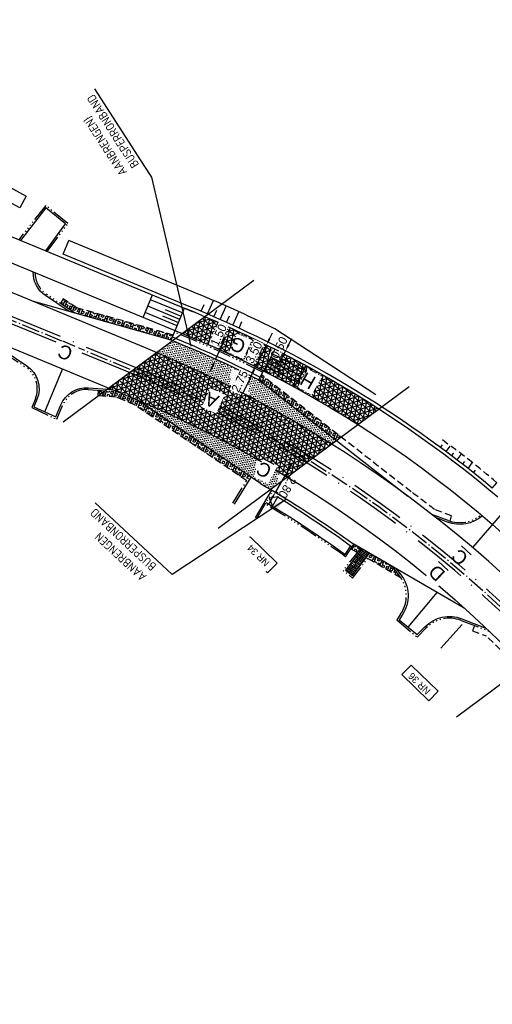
# Model space of a CAD drawing. Header units: metres. Extents: x 121793 to 127505, y 451003 to 453667.
# Tile 11 of 40: x 123119 to 123187, y 452156 to 452298. Entities that reach past the tile are written whole.
import ezdxf

# ---------------------------------------------------------------- set-up
doc = ezdxf.new("R2010")
doc.units = ezdxf.units.M
doc.header["$LTSCALE"] = 4
for name, pattern in [('DASHED2', [0.375, 0.25, -0.125]), ('ONTWERPAS', [3, 2, -0.5, 0, -0.5]), ('ontwerpbestand sloot WK$0$STREEP-PUNT', [0.89, 0.65, -0.1, 0.04, -0.1]), ('STIPPELFIJN', [0.375, 0.25, -0.125]), ('STREEP-4X-PUNT', [1.31, 0.65, -0.1, 0.04, -0.1, 0.04, -0.1, 0.04, -0.1, 0.04, -0.1])]:
    doc.linetypes.add(name, pattern=pattern)
for name, color, linetype in [('A-NW-SCHEIDING-LIJN', 2, 'DASHED2'), ('WEG-AS-ONTWERP', 2, 'ONTWERPAS'), ('WEG-AS-ONTWERP RIJBAAN HART', 3, 'ontwerpbestand sloot WK$0$STREEP-PUNT'), ('WEG-NW-ARCERING18', 1, 'Continuous'), ('WEG-NW-AS-ONTWERP INRITTEN', 2, 'ONTWERPAS'), ('WEG-NW-BAND-10_20', 7, 'STREEP-4X-PUNT'), ('WEG-NW-BANDEN', 7, 'Continuous'), ('WEG-NW-BERM', 3, 'Continuous'), ('WEG-NW-BERMVERHARDING', 1, 'Continuous'), ('WEG-NW-MARKERING_CONT', 7, 'Continuous'), ('WEG-NW-STOOTPLATEN', 7, 'DASHED2'), ('WEG-NW-STRAATBAKSTENEN', 1, 'Continuous'), ('WEG-NW-TALUD', 3, 'Continuous'), ('WEG-NW-TEGELS GELEIDETEGELS', 1, 'Continuous'), ('WEG-NW-VERHARDEBERM', 42, 'STIPPELFIJN'), ('WEG-NW-VERHARDING', 42, 'Continuous'), ('WEG-NW-VERHARDING BETON', 1, 'Continuous'), ('WEG-NW-VERHARDINGSTYPE', 2, 'Continuous'), ('WEG-XX-BEMATING25', 7, 'Continuous'), ('WEG-XX-HUISNUMMER INRIT', 7, 'Continuous'), ('WEG-XX-HULPLIJNEN', 40, 'Continuous'), ('WEG-XX-TEKST25', 7, 'Continuous')]:
    doc.layers.add(name, color=color, linetype=linetype)
doc.styles.add('DIMENSIE', font='provutr.shx')
doc.styles.add('ontwerpbestand sloot WK$0$50MM-500', font='provutr.shx', dxfattribs={"height": 2.5})
doc.styles.add('ontwerpbestand sloot WK$0$DIMENSIE', font='provutr.shx')
doc.styles.add('STANDAARD', font='isocp2.shx')
doc.dimstyles.new('ontwerpbestand sloot WK$0$WVV500', dxfattribs={"dimtxt": 1.25, "dimasz": 1, "dimexe": 0, "dimexo": 2, "dimgap": 0.5, "dimtad": 1, "dimzin": 0, "dimdsep": 46, "dimtxsty": 'ontwerpbestand sloot WK$0$DIMENSIE', "dimcen": 0, "dimdle": 1.25, "dimclrd": 256, "dimclre": 256, "dimclrt": 256, "dimaunit": 2, "dimadec": 0, "dimazin": 0, "dimtfac": 1, "dimtdec": 3, "dimtix": 1, "dimtmove": 2, "dimatfit": 3, "dimfxl": 0, "dimtolj": 1, "dimtzin": 0, "dimarcsym": 0})
doc.dimstyles.new('WVV500', dxfattribs={"dimtxt": 1.25, "dimasz": 1, "dimexe": 0, "dimexo": 2, "dimgap": 0.5, "dimtad": 1, "dimzin": 0, "dimdsep": 46, "dimtxsty": 'DIMENSIE', "dimcen": 0, "dimdle": 1.25, "dimclrd": 256, "dimclre": 256, "dimclrt": 256, "dimaunit": 2, "dimadec": 0, "dimazin": 0, "dimtfac": 1, "dimtdec": 3, "dimtix": 1, "dimtmove": 2, "dimatfit": 3, "dimfxl": 0, "dimtolj": 1, "dimtzin": 0, "dimarcsym": 0})

# ---------------------------------------------------------------- blocks, each defined once
blk = doc.blocks.new('*D33')
at = {"layer": 'WEG-XX-BEMATING25', "linetype": 'Continuous', "lineweight": -2, "transparency": 16777216}
for p, q in [((123155.74, 452250.89), (123157.1, 452250.18)), ((123157.56, 452251.07), (123158.02, 452251.96)), ((123155.51, 452250.45), (123156.87, 452249.74)), ((123156.4, 452248.85), (123155.94, 452247.97))]:
    blk.add_line(p, q, dxfattribs=at)
at = {"layer": 'WEG-XX-BEMATING25', "linetype": 'Continuous', "transparency": 16777216, "insert": (123156.18, 452250.66), "char_height": 1.25, "attachment_point": 5, "rotation": 62.4233, "style": 'ontwerpbestand sloot WK$0$DIMENSIE', "bg_fill": 3, "box_fill_scale": 1.1, "bg_fill_color": 256, "bg_fill_true_color": 13158600, "bg_fill_transparency": 0}
blk.add_mtext('\\A1;0.50', dxfattribs=at)
at = {"layer": 'Defpoints', "color": 0, "linetype": 'Continuous', "transparency": 16777216}
for p in [(123156.87, 452249.74), (123157.28, 452249.52), (123157.51, 452249.97)]:
    blk.add_point(p, dxfattribs=at)
at = {"layer": 'WEG-XX-BEMATING25', "linetype": 'Continuous', "lineweight": -2, "transparency": 16777216}
blk.add_line((123157.1, 452250.18), (123156.87, 452249.74), dxfattribs=at)
at = {"layer": 'WEG-XX-BEMATING25', "linetype": 'Continuous', "transparency": 16777216}
for points in [[(123157.41, 452251.15), (123157.71, 452250.99), (123157.1, 452250.18)], [(123156.25, 452248.93), (123156.55, 452248.78), (123156.87, 452249.74)]]:
    blk.add_solid(points, dxfattribs=at)
blk = doc.blocks.new('*D34')
at = {"layer": 'WEG-XX-BEMATING25', "linetype": 'Continuous', "lineweight": -2, "transparency": 16777216}
for p, q in [((123154.79, 452251.92), (123155.24, 452252.81)), ((123154.35, 452251.02), (123152.79, 452247.89)), ((123156.14, 452250.13), (123154.35, 452251.02)), ((123154.58, 452247), (123152.79, 452247.89)), ((123152.34, 452246.99), (123151.9, 452246.1))]:
    blk.add_line(p, q, dxfattribs=at)
at = {"layer": 'WEG-XX-BEMATING25', "linetype": 'Continuous', "transparency": 16777216}
for points in [[(123154.64, 452251.99), (123154.94, 452251.84), (123154.35, 452251.02)], [(123152.19, 452247.07), (123152.49, 452246.92), (123152.79, 452247.89)]]:
    blk.add_solid(points, dxfattribs=at)
at = {"layer": 'WEG-XX-BEMATING25', "linetype": 'Continuous', "transparency": 16777216, "insert": (123152.54, 452249.96), "char_height": 1.25, "attachment_point": 5, "rotation": 63.5502, "style": 'ontwerpbestand sloot WK$0$DIMENSIE', "bg_fill": 3, "box_fill_scale": 1.1, "bg_fill_color": 256, "bg_fill_true_color": 13158600, "bg_fill_transparency": 0}
blk.add_mtext('\\A1;3.50', dxfattribs=at)
at = {"layer": 'Defpoints', "color": 0, "linetype": 'Continuous', "transparency": 16777216}
for p in [(123154.35, 452251.02), (123152.79, 452247.89), (123152.79, 452247.89)]:
    blk.add_point(p, dxfattribs=at)
blk = doc.blocks.new('*D46')
at = {"layer": 'WEG-XX-BEMATING25', "linetype": 'Continuous', "lineweight": -2, "transparency": 16777216}
for p, q in [((123157.61, 452233.09), (123158.11, 452233.95)), ((123155.69, 452229.81), (123157.1, 452232.23)), ((123158.51, 452231.4), (123157.1, 452232.23)), ((123157.09, 452228.99), (123155.69, 452229.81)), ((123155.18, 452228.95), (123154.68, 452228.08))]:
    blk.add_line(p, q, dxfattribs=at)
at = {"layer": 'WEG-XX-BEMATING25', "linetype": 'Continuous', "transparency": 16777216}
for points in [[(123157.75, 452233), (123157.46, 452233.17), (123157.1, 452232.23)], [(123155.33, 452228.86), (123155.04, 452229.03), (123155.69, 452229.81)]]:
    blk.add_solid(points, dxfattribs=at)
at = {"layer": 'WEG-XX-BEMATING25', "linetype": 'Continuous', "transparency": 16777216, "insert": (123157.38, 452230.44), "char_height": 1.25, "attachment_point": 5, "rotation": 239.6563, "style": 'ontwerpbestand sloot WK$0$DIMENSIE', "bg_fill": 3, "box_fill_scale": 1.1, "bg_fill_color": 256, "bg_fill_true_color": 13158600, "bg_fill_transparency": 0}
blk.add_mtext('\\A1;2.80', dxfattribs=at)
at = {"layer": 'Defpoints', "color": 0, "linetype": 'Continuous', "transparency": 16777216}
for p in [(123156.78, 452232.41, -110), (123157.1, 452232.23), (123155.37, 452230, -110)]:
    blk.add_point(p, dxfattribs=at)
blk = doc.blocks.new('*D61')
at = {"layer": 'WEG-XX-BEMATING25', "linetype": 'Continuous', "lineweight": -2, "transparency": 16777216}
for p, q in [((123152.55, 452247.44), (123152.98, 452248.35)), ((123152.12, 452246.54), (123150.93, 452244.07)), ((123153.92, 452245.68), (123152.12, 452246.54)), ((123152.73, 452243.2), (123150.93, 452244.07)), ((123150.5, 452243.17), (123150.06, 452242.27))]:
    blk.add_line(p, q, dxfattribs=at)
at = {"layer": 'WEG-XX-BEMATING25', "linetype": 'Continuous', "transparency": 16777216}
for points in [[(123152.4, 452247.52), (123152.7, 452247.37), (123152.12, 452246.54)], [(123150.35, 452243.24), (123150.65, 452243.1), (123150.93, 452244.07)]]:
    blk.add_solid(points, dxfattribs=at)
at = {"layer": 'WEG-XX-BEMATING25', "linetype": 'Continuous', "transparency": 16777216, "insert": (123150.49, 452245.8), "char_height": 1.25, "attachment_point": 5, "rotation": 64.3494, "style": 'ontwerpbestand sloot WK$0$DIMENSIE', "bg_fill": 3, "box_fill_scale": 1.1, "bg_fill_color": 256, "bg_fill_true_color": 13158600, "bg_fill_transparency": 0}
blk.add_mtext('\\A1;2.75', dxfattribs=at)
at = {"layer": 'Defpoints', "color": 0, "linetype": 'Continuous', "transparency": 16777216}
for p in [(123152.12, 452246.54), (123150.93, 452244.07), (123150.93, 452244.07)]:
    blk.add_point(p, dxfattribs=at)
blk = doc.blocks.new('*D62')
at = {"layer": 'Defpoints', "color": 0, "linetype": 'Continuous', "transparency": 16777216}
blk.add_point((123147, 452248.98), dxfattribs=at)
blk.add_point((123147, 452248.98), dxfattribs=at)
at = {"layer": 'WEG-XX-BEMATING25', "linetype": 'Continuous', "lineweight": -2, "transparency": 16777216}
for p, q in [((123148.04, 452251.25), (123148.45, 452252.16)), ((123149.44, 452249.51), (123147.62, 452250.34)), ((123146.59, 452248.07), (123146.17, 452247.16)), ((123148.82, 452248.15), (123147, 452248.98))]:
    blk.add_line(p, q, dxfattribs=at)
at = {"layer": 'WEG-XX-BEMATING25', "linetype": 'Continuous', "transparency": 16777216}
blk.add_solid([(123146.44, 452248.14), (123146.74, 452248), (123147, 452248.98)], dxfattribs=at)
at = {"layer": 'WEG-XX-BEMATING25', "linetype": 'Continuous', "transparency": 16777216, "insert": (123147.44, 452252.47), "char_height": 1.25, "attachment_point": 5, "rotation": 65.5031, "style": 'ontwerpbestand sloot WK$0$DIMENSIE', "bg_fill": 3, "box_fill_scale": 1.1, "bg_fill_color": 256, "bg_fill_true_color": 13158600, "bg_fill_transparency": 0}
blk.add_mtext('\\A1;1.50', dxfattribs=at)
at = {"layer": 'Defpoints', "color": 0, "linetype": 'Continuous', "transparency": 16777216}
blk.add_point((123147.62, 452250.34), dxfattribs=at)
at = {"layer": 'WEG-XX-BEMATING25', "linetype": 'Continuous', "lineweight": -2, "transparency": 16777216}
blk.add_line((123147.62, 452250.34), (123147, 452248.98), dxfattribs=at)
at = {"layer": 'WEG-XX-BEMATING25', "linetype": 'Continuous', "transparency": 16777216}
blk.add_solid([(123147.89, 452251.32), (123148.19, 452251.18), (123147.62, 452250.34)], dxfattribs=at)

msp = doc.modelspace()

# ---------------------------------------------------------------- hatches: boundary and pattern name
at = {"layer": 'WEG-NW-ARCERING18'}
h = msp.add_hatch(dxfattribs=at)
h.set_pattern_fill('NET3', color=256, scale=0.2, angle=-102.32055, style=0)
h.set_pattern_definition([(257.6794, (123142.1625, 452239.5377), (0.620375, -0.135497), []), (317.6794, (123142.1625, 452239.5377), (0.427531, 0.469512), []), (17.6794, (123142.1625, 452239.5377), (-0.192844, 0.605009), [])])
h.paths.add_polyline_path([(123145.429, 452255.134), (123142.163, 452252.708), (123142.407, 452252.607, -0.0433197), (123167.591, 452239.538), (123170.596, 452241.77, 0.0425951)])
at = {"layer": 'WEG-NW-BERMVERHARDING'}
h = msp.add_hatch(dxfattribs=at)
h.set_pattern_fill('BOX', color=256, scale=0.05, angle=157.52029, style=0)
h.set_pattern_definition([(247.52, (123124.5826, 452251.7348), (1.1735, -0.48559), []), (247.52, (123124.2892, 452251.8562), (1.1735, -0.48559), []), (157.52, (123124.5826, 452251.7348), (-0.48559, -1.1735), [-0.3175, 0.3175]), (157.52, (123124.4612, 452251.4415), (-0.48559, -1.1735), [-0.3175, 0.3175]), (157.52, (123124.3398, 452251.1481), (-0.48559, -1.1735), [0.3175, -0.3175]), (157.52, (123124.2184, 452250.8547), (-0.48559, -1.1735), [0.3175, -0.3175]), (247.52, (123123.9958, 452251.9776), (1.1735, -0.48559), [0.3175, -0.3175]), (247.52, (123123.7024, 452252.099), (1.1735, -0.48559), [0.3175, -0.3175])])
h.paths.add_polyline_path([(123126.952, 452256.405), (123124.975, 452257.728), (123124.583, 452257.027), (123126.613, 452255.669), (123140.579, 452251.735), (123140.887, 452252.479)])
h = msp.add_hatch(dxfattribs=at)
h.set_pattern_fill('BOX', color=256, scale=0.05, angle=157.52029, style=0)
h.set_pattern_definition([(247.52, (123153.3021, 452237.2258), (1.1735, -0.48559), []), (247.52, (123153.0087, 452237.3472), (1.1735, -0.48559), []), (157.52, (123153.3021, 452237.2258), (-0.48559, -1.1735), [-0.3175, 0.3175]), (157.52, (123153.1807, 452236.9324), (-0.48559, -1.1735), [-0.3175, 0.3175]), (157.52, (123153.0593, 452236.639), (-0.48559, -1.1735), [0.3175, -0.3175]), (157.52, (123152.9379, 452236.3457), (-0.48559, -1.1735), [0.3175, -0.3175]), (247.52, (123152.7154, 452237.4686), (1.1735, -0.48559), [0.3175, -0.3175]), (247.52, (123152.422, 452237.59), (1.1735, -0.48559), [0.3175, -0.3175])])
h.paths.add_polyline_path([(123153.671, 452246.678), (123153.302, 452245.951), (123164.478, 452237.226), (123165.144, 452237.721)])
h = msp.add_hatch(dxfattribs=at)
h.set_pattern_fill('BOX', color=256, scale=0.05, angle=157.52029, style=0)
h.set_pattern_definition([(247.5203, (123130.0097, 452231.401), (1.1735, -0.48559), []), (247.5203, (123129.7164, 452231.5224), (1.1735, -0.48559), []), (157.5203, (123130.0097, 452231.401), (-0.48559, -1.1735), [-0.3175, 0.3175]), (157.5203, (123129.8883, 452231.1076), (-0.48559, -1.1735), [-0.3175, 0.3175]), (157.5203, (123129.7669, 452230.8142), (-0.48559, -1.1735), [0.3175, -0.3175]), (157.5203, (123129.6455, 452230.5208), (-0.48559, -1.1735), [0.3175, -0.3175]), (247.5203, (123129.423, 452231.6438), (1.1735, -0.48559), [0.3175, -0.3175]), (247.5203, (123129.1296, 452231.7652), (1.1735, -0.48559), [0.3175, -0.3175])])
edge = h.paths.add_edge_path()
edge.add_arc((123068.516, 452085.509), 171.3, 66.91404, 67.52029)
edge.add_line((123134.014, 452243.793), (123132.821, 452244.287))
edge.add_line((123132.821, 452244.287), (123130.066, 452244.481))
edge.add_line((123130.066, 452244.481), (123130.01, 452243.683))
edge.add_line((123130.01, 452243.683), (123132.635, 452243.498))
edge.add_line((123132.635, 452243.498), (123133.708, 452243.054))
edge.add_arc((123068.516, 452085.509), 170.5, 66.94003, 67.52029, ccw=False)
edge.add_line((123135.3, 452242.385), (123151.497, 452231.401))
edge.add_line((123151.497, 452231.401), (123151.916, 452232.083))
edge.add_line((123151.916, 452232.083), (123135.685, 452243.091))
h = msp.add_hatch(dxfattribs=at)
h.set_pattern_fill('BOX', color=256, scale=0.05, angle=157.52029, style=0)
h.set_pattern_definition([(247.52, (123166.5779, 452221.0261), (1.1735, -0.4856), []), (247.52, (123166.2845, 452221.1475), (1.1735, -0.4856), []), (157.52, (123166.5779, 452221.0261), (-0.4856, -1.1735), [-0.3175, 0.3175]), (157.52, (123166.4565, 452220.7327), (-0.4856, -1.1735), [-0.3175, 0.3175]), (157.52, (123166.3351, 452220.4393), (-0.4856, -1.1735), [0.3175, -0.3175]), (157.52, (123166.2137, 452220.146), (-0.4856, -1.1735), [0.3175, -0.3175]), (247.52, (123165.9911, 452221.2689), (1.1735, -0.4856), [0.3175, -0.3175]), (247.52, (123165.6977, 452221.3903), (1.1735, -0.4856), [0.3175, -0.3175])])
h.paths.add_polyline_path([(123167.986, 452221.659), (123167.007, 452222.227), (123166.578, 452221.551), (123167.483, 452221.026)])
h = msp.add_hatch(dxfattribs=at)
h.set_pattern_fill('BOX', color=256, scale=0.05, angle=157.52029, style=0)
h.set_pattern_definition([(247.52, (123169.0004, 452217.3644), (1.1735, -0.4856), []), (247.52, (123168.707, 452217.4858), (1.1735, -0.4856), []), (157.52, (123169.0004, 452217.3644), (-0.4856, -1.1735), [-0.3175, 0.3175]), (157.52, (123168.879, 452217.071), (-0.4856, -1.1735), [-0.3175, 0.3175]), (157.52, (123168.7576, 452216.7777), (-0.4856, -1.1735), [0.3175, -0.3175]), (157.52, (123168.6362, 452216.4843), (-0.4856, -1.1735), [0.3175, -0.3175]), (247.52, (123168.4136, 452217.6072), (1.1735, -0.4856), [0.3175, -0.3175]), (247.52, (123168.1202, 452217.7286), (1.1735, -0.4856), [0.3175, -0.3175])])
h.paths.add_polyline_path([(123169.494, 452220.785), (123169, 452220.146), (123173.798, 452217.364, 0.0261843), (123173.504, 452217.766), (123172.429, 452219.083)])
at = {"layer": 'WEG-NW-STRAATBAKSTENEN'}
h = msp.add_hatch(dxfattribs=at)
h.set_pattern_fill('EARTH', color=256, scale=0.1, angle=51.5588, style=0)
h.paths.add_polyline_path([(123169.276, 452220.911), (123168.205, 452221.533), (123165.776, 452218.473), (123166.775, 452217.68)])
at = {"layer": 'WEG-NW-VERHARDING BETON'}
h = msp.add_hatch(dxfattribs=at)
h.set_pattern_fill('DOTS', color=256, scale=0.2, angle=10.7721, style=0)
h.set_pattern_definition([(10.7721, (123135.68495, 452230.15106), (0.096611, 0.341576), [0, -0.3175])])
h.paths.add_polyline_path([(123135.685, 452243.091), (123153.509, 452231.003, -0.0024857), (123154.951, 452230.151), (123157.381, 452231.956, 0.0356362)])

# ---------------------------------------------------------------- linework, layer by layer
at = {"layer": 'Defpoints', "flags": 128}
msp.add_lwpolyline([(123155.22, 452227.709), (123155.997, 452229.091)], dxfattribs=at)
at = {"layer": 'WEG-NW-AS-ONTWERP INRITTEN'}
for points in [[(123122.324, 452241.371), (123124.883, 452247.555)], [(123174.822, 452210.226), (123179.026, 452215.258)]]:
    msp.add_lwpolyline(points, dxfattribs=at)
at = {"layer": 'WEG-NW-BAND-10_20'}
for points in [[(123122.671, 452264.556), (123125.627, 452268.611), (123122.438, 452271.224), (123118.542, 452266.264)], [(123149.503, 452228.154), (123151.91, 452232.074)]]:
    msp.add_lwpolyline(points, dxfattribs=at)
for points in [[(123126.613, 452255.669), (123122.553, 452258.385, -0.2506573), (123120.887, 452261.506, -0.257479)], [(123111.93, 452252.931), (123119.566, 452247.821, -0.3575108), (123120.946, 452243.271), (123120.416, 452241.991), (123124.04, 452240.288), (123124.864, 452242.279, -0.3228228), (123128.594, 452244.585), (123132.821, 452244.287)], [(123185.386, 452226.492, -0.2747036), (123180.607, 452225.65), (123178.268, 452226.534)]]:
    msp.add_lwpolyline(points, format="xyb", dxfattribs=at)
at = {"layer": 'WEG-NW-BAND-10_20', "flags": 128}
msp.add_lwpolyline([(123153.804, 452247.095, 0.0193104), (123142.311, 452252.376), (123141.058, 452252.894)], format="xyb", dxfattribs=at)
msp.add_lwpolyline([(123167.986, 452221.659), (123165.425, 452218.433), (123166.818, 452217.327), (123169.494, 452220.785)], dxfattribs=at)
at = {"layer": 'WEG-NW-BANDEN', "flags": 128}
msp.add_lwpolyline([(123156.191, 452229.401), (123155.997, 452229.091, -0.0050031), (123156.618, 452228.695, -0.0143788), (123166.766, 452221.847), (123167.015, 452222.222)], format="xyb", dxfattribs=at)
at = {"layer": 'WEG-NW-BANDEN'}
msp.add_arc((123079.612, 452100.781), 163.25, 63.0871, 68.00613, dxfattribs=at)
at = {"layer": 'WEG-NW-BERM'}
for p, q in [((123124.956, 452264.151), (123125.778, 452266.138)), ((123144.913, 452255.935), (123145.335, 452256.882)), ((123145.826, 452255.528), (123146.694, 452257.475)), ((123147.653, 452254.714), (123148.528, 452256.677)), ((123146.74, 452255.121), (123147.162, 452256.067)), ((123148.566, 452254.306), (123148.988, 452255.253)), ((123149.48, 452253.899), (123150.353, 452255.858)), ((123179.522, 452236.21), (123179.826, 452236.607)), ((123180.325, 452235.614), (123180.933, 452236.408)), ((123181.124, 452235.013), (123181.428, 452235.41)), ((123181.92, 452234.407), (123182.528, 452235.201)), ((123182.712, 452233.796), (123183.016, 452234.193)), ((123183.5, 452233.181), (123184.108, 452233.975)), ((123184.285, 452232.561), (123184.589, 452232.958)), ((123187.006, 452230.351), (123187.645, 452231.121))]:
    msp.add_line(p, q, dxfattribs=at)
at = {"layer": 'WEG-NW-MARKERING_CONT', "flags": 128}
for points in [[(123136.533, 452255.036), (123137.871, 452258.27)], [(123141.823, 452254.743), (123137.202, 452256.653)], [(123142.205, 452255.667), (123137.584, 452257.577)], [(123141.44, 452253.818), (123136.82, 452255.729)], [(123139.321, 452255.236), (123141.631, 452254.281)], [(123139.703, 452256.16), (123142.014, 452255.205)], [(123141.154, 452253.125), (123142.491, 452256.36)]]:
    msp.add_lwpolyline(points, dxfattribs=at)
at = {"layer": 'WEG-NW-STOOTPLATEN', "color": 6, "flags": 128}
msp.add_lwpolyline([(123187.645, 452231.121, 0.0223015), (123179.632, 452237.42, -47.9272032)], format="xyb", dxfattribs=at)
at = {"layer": 'WEG-NW-TALUD'}
msp.add_lwpolyline([(123182.653, 452210.614), (123179.562, 452207.2)], dxfattribs=at)
at = {"layer": 'WEG-NW-VERHARDEBERM'}
for points in [[(123140.887, 452252.479), (123126.952, 452256.405), (123124.975, 452257.728), (123124.583, 452257.027)], [(123167.483, 452221.026), (123166.578, 452221.551), (123167.007, 452222.227)], [(123173.798, 452217.364), (123169, 452220.146)]]:
    msp.add_lwpolyline(points, dxfattribs=at)
for points in [[(123180.893, 452225.552), (123181.126, 452226.309), (123178.664, 452227.24, 0.0058897), (123175.295, 452229.795), (123153.615, 452246.721)], [(123151.497, 452231.401), (123135.3, 452242.385, 0.0025319), (123133.708, 452243.054), (123132.635, 452243.498), (123130.01, 452243.683), (123130.066, 452244.481)], [(123184.433, 452210.465), (123184.146, 452209.718), (123186.118, 452208.96, -0.0394344), (123204.042, 452188.965), (123223.17, 452163.907), (123224.961, 452160.242), (123225.68, 452160.593)]]:
    msp.add_lwpolyline(points, format="xyb", dxfattribs=at)
at = {"layer": 'WEG-NW-VERHARDING'}
for p, q in [((123088.543, 452278.669), (123122.434, 452264.654)), ((123122.434, 452264.654), (123143.745, 452255.842))]:
    msp.add_line(p, q, dxfattribs=at)
for points in [[(123480.216, 451604.72), (123479.965, 451733.962, 0.045299), (123476.572, 451770.548, 0.1520632), (123431.074, 451856.271), (123387.611, 451899.432, -0.1084152), (123347.811, 451961.132), (123324.939, 452022.471, 0.073906), (123281.78, 452100.642), (123210.56, 452193.94, 0.1323783), (123136.843, 452250.631), (123066.55, 452279.718, -0.1071021), (122998.2, 452327.057), (122950.306, 452378.295)], [(123122.434, 452264.654), (123125.286, 452268.567), (123122.477, 452270.869), (123118.775, 452266.156, -0.3228228)], [(123125.836, 452255.888), (123122.414, 452258.177, -0.257479), (123120.639, 452261.609)], [(123113.108, 452252.444), (123119.705, 452248.029, -0.3575108), (123121.177, 452243.175), (123120.738, 452242.115), (123123.91, 452240.626), (123124.633, 452242.374, -0.3228228), (123128.611, 452244.835), (123132.044, 452244.592)], [(123185.58, 452226.329, -0.2768661), (123180.519, 452225.416), (123178.931, 452226.017)]]:
    msp.add_lwpolyline(points, format="xyb", dxfattribs=at)
at = {"layer": 'WEG-NW-VERHARDING', "flags": 128}
for points in [[(123140.57, 452251.737), (123120.515, 452257.387)], [(123140.579, 452251.734), (123141.154, 452253.125)], [(123153.509, 452231.003), (123135.685, 452243.091)], [(123149.716, 452228.023), (123152.123, 452231.943)], [(123182.941, 452212.987), (123167.007, 452222.227)]]:
    msp.add_lwpolyline(points, dxfattribs=at)
at = {"layer": 'WEG-NW-VERHARDING'}
msp.add_lwpolyline([(123168.205, 452221.533), (123165.776, 452218.473), (123166.775, 452217.68), (123169.276, 452220.911)], dxfattribs=at)
for centre, radius, start, end in [((123079.716, 452101.008), 167.55, 49.82813, 67.99707), ((123079.612, 452100.781), 162.8, 63.08344, 68.0106)]:
    msp.add_arc(centre, radius, start, end, dxfattribs=at)
at = {"layer": 'WEG-XX-HUISNUMMER INRIT'}
for points in [[(123113.916, 452273.441), (123114.832, 452275.147), (123119.617, 452272.578), (123118.697, 452270.866), (123113.916, 452273.441)], [(123150.65, 452221.899), (123152.005, 452223.283), (123155.886, 452219.485), (123154.526, 452218.096), (123150.65, 452221.899)]]:
    msp.add_lwpolyline(points, dxfattribs=at)

# ---------------------------------------------------------------- texts
at = {"layer": 'WEG-XX-TEKST25', "char_height": 1.25, "attachment_point": 7, "style": 'STANDAARD'}
for s, insert, rotation in [('^JAANBRENGEN\\}^JBUSPERRONBAND', (123135.993, 452277.146), 122.75715), ('AANBRENGEN^JBUSPERRONBAND', (123138.554, 452219.189), 137.01257)]:
    msp.add_mtext(s, dxfattribs=dict(at, insert=insert, rotation=rotation))

# ---------------------------------------------------------------- leaders
at = {"layer": 'WEG-XX-TEKST25', "annotation_type": 0, "has_hookline": 1, "hookline_direction": 0, "text_width": 12.696, "horizontal_direction": (-0.541079, 0.840972, 0)}
msp.add_leader([(123143.446, 452250.871), (123137.766, 452275.315), (123136.684, 452276.996)], dimstyle='WVV500', override={"dimasz": 2}, dxfattribs=at)

# ---------------------------------------------------------------- next in the draw order: texts
at = {"layer": 'WEG-NW-AS-ONTWERP INRITTEN', "insert": (123182.298, 452218.94), "char_height": 2, "width": 1.28013, "attachment_point": 1, "rotation": 136.48164, "style": 'ontwerpbestand sloot WK$0$50MM-500', "bg_fill": 3, "box_fill_scale": 1.25, "bg_fill_color": 256, "bg_fill_transparency": 0}
msp.add_mtext('{\\LC}', dxfattribs=at)

# ---------------------------------------------------------------- next in the draw order: dimensions: what is measured, and where the dimension line sits
at = {"layer": 'WEG-XX-BEMATING25', "linetype": 'Continuous'}
dim = msp.add_linear_dim(base=(123156.866, 452249.74), p1=(123157.512, 452249.966), p2=(123157.281, 452249.523), angle=242.42325, dimstyle='ontwerpbestand sloot WK$0$WVV500', override={"dimtfill": 1}, dxfattribs=at)
dim.commit()
dim.dimension.update_dxf_attribs({"geometry": '*D33', "text_midpoint": (123156.178, 452250.656), "dimtype": 161})

# ---------------------------------------------------------------- next in the draw order: linework, layer by layer
at = {"layer": 'A-NW-SCHEIDING-LIJN', "flags": 128}
msp.add_lwpolyline([(123158.402, 452244.956), (123160.081, 452248.027)], dxfattribs=at)
at = {"layer": 'WEG-NW-AS-ONTWERP INRITTEN'}
msp.add_lwpolyline([(123184.182, 452221.726), (123191.23, 452229.871)], dxfattribs=at)
at = {"layer": 'WEG-NW-BAND-10_20'}
msp.add_lwpolyline([(123172.429, 452219.083), (123173.504, 452217.766, -0.3316867), (123173.753, 452212.094), (123173.19, 452211.264), (123176.137, 452208.802), (123177.438, 452210.114, -0.297519), (123182.515, 452211.202), (123186.554, 452209.649)], format="xyb", dxfattribs=at)
at = {"layer": 'WEG-NW-MARKERING_CONT', "flags": 128}
msp.add_lwpolyline([(123158.402, 452244.956), (123160.081, 452248.027)], dxfattribs=at)
at = {"layer": 'WEG-NW-VERHARDING', "flags": 128}
msp.add_lwpolyline([(123173.041, 452218.728), (123173.698, 452217.924, -0.3316867), (123173.96, 452211.953), (123173.524, 452211.311), (123176.121, 452209.142), (123177.26, 452210.29, -0.297519), (123182.605, 452211.436), (123186.078, 452210.1)], format="xyb", dxfattribs=at)
at = {"layer": 'WEG-XX-HULPLIJNEN', "flags": 128}
msp.add_lwpolyline([(123181.82, 452197.253), (123209.405, 452217.738)], dxfattribs=at)

# ---------------------------------------------------------------- next in the draw order: dimensions: what is measured, and where the dimension line sits
at = {"layer": 'WEG-XX-BEMATING25', "linetype": 'Continuous'}
dim = msp.add_aligned_dim(p1=(123154.345, 452251.02), p2=(123152.786, 452247.886), distance=0, dimstyle='ontwerpbestand sloot WK$0$WVV500', override={"dimtfill": 1}, dxfattribs=at)
dim.commit()
dim.dimension.update_dxf_attribs({"geometry": '*D34', "text_midpoint": (123152.543, 452249.962)})

# ---------------------------------------------------------------- next in the draw order: hatches: boundary and pattern name
at = {"layer": 'WEG-NW-ARCERING18'}
h = msp.add_hatch(dxfattribs=at)
h.set_pattern_fill('NET3', color=256, scale=0.2, angle=-102.32055, style=0)
h.set_pattern_definition([(257.6794, (123131.5372, 452230.15106), (0.620375, -0.135497), []), (317.6794, (123131.5372, 452230.15106), (0.427531, 0.469512), []), (17.6794, (123131.5372, 452230.15106), (-0.192844, 0.605009), [])])
h.paths.add_polyline_path([(123138.455, 452249.955), (123131.537, 452244.818), (123134.014, 452243.793, -0.0382851), (123157.381, 452231.956), (123163.774, 452236.703, 0.0400438)])

# ---------------------------------------------------------------- next in the draw order: linework, layer by layer
at = {"layer": 'WEG-NW-BERM'}
msp.add_line((123150.393, 452253.492), (123150.815, 452254.438), dxfattribs=at)
at = {"layer": 'WEG-NW-BERM', "flags": 128}
msp.add_lwpolyline([(123155.548, 452253.382, 0.0194257), (123143.492, 452258.808), (123125.778, 452266.138)], format="xyb", dxfattribs=at)
msp.add_lwpolyline([(123170.174, 452243.82), (123155.548, 452253.382)], dxfattribs=at)
at = {"layer": 'WEG-NW-MARKERING_CONT', "flags": 128}
for points in [[(123153.98, 452247.286), (123155.565, 452250.407)], [(123155.225, 452249.738), (123159.758, 452247.437)], [(123154.32, 452247.955), (123158.798, 452245.681)], [(123156.792, 452247.26), (123154.546, 452248.401)], [(123154.772, 452248.847), (123159.278, 452246.559)], [(123157.258, 452248.145), (123154.999, 452249.292)]]:
    msp.add_lwpolyline(points, dxfattribs=at)
at = {"layer": 'WEG-NW-VERHARDING', "flags": 128}
for points in [[(123153.444, 452246.382), (123153.615, 452246.721)], [(123153.31, 452245.944), (123174.811, 452229.158)]]:
    msp.add_lwpolyline(points, dxfattribs=at)

# ---------------------------------------------------------------- next in the draw order: dimensions: what is measured, and where the dimension line sits
at = {"layer": 'WEG-XX-BEMATING25', "linetype": 'Continuous'}
dim = msp.add_aligned_dim(p1=(123155.365, 452229.998), p2=(123156.78, 452232.414), distance=-0.374, dimstyle='ontwerpbestand sloot WK$0$WVV500', override={"dimtfill": 1}, dxfattribs=at)
dim.commit()
dim.dimension.update_dxf_attribs({"geometry": '*D46', "text_midpoint": (123157.385, 452230.438, 110)})

# ---------------------------------------------------------------- next in the draw order: linework, layer by layer
at = {"layer": 'Defpoints', "flags": 128}
msp.add_lwpolyline([(123155.997, 452229.091), (123154.766, 452228.902), (123155.22, 452227.709)], dxfattribs=at)
at = {"layer": 'WEG-NW-BAND-10_20'}
msp.add_lwpolyline([(123152.943, 452225.956), (123155.323, 452229.928)], dxfattribs=at)
msp.add_lwpolyline([(123154.188, 452228.033, -0.0242142), (123165.788, 452220.4), (123166.766, 452221.847)], format="xyb", dxfattribs=at)
at = {"layer": 'WEG-NW-BERM', "flags": 128}
msp.add_lwpolyline([(123187.006, 452230.351, 0.0772629), (123142.678, 452256.817), (123124.956, 452264.151)], format="xyb", dxfattribs=at)
at = {"layer": 'WEG-NW-VERHARDING'}
msp.add_lwpolyline([(123153.509, 452231.003, -0.0239026), (123167.007, 452222.227)], format="xyb", dxfattribs=at)
at = {"layer": 'WEG-NW-VERHARDING', "flags": 128}
msp.add_lwpolyline([(123152.771, 452226.059), (123155.152, 452230.031)], dxfattribs=at)

# ---------------------------------------------------------------- next in the draw order: dimensions: what is measured, and where the dimension line sits
at = {"layer": 'WEG-XX-BEMATING25', "linetype": 'Continuous'}
dim = msp.add_aligned_dim(p1=(123152.118, 452246.543), p2=(123150.93, 452244.07), distance=0, text='2.75', dimstyle='ontwerpbestand sloot WK$0$WVV500', override={"dimtfill": 1}, dxfattribs=at)
dim.commit()
dim.dimension.update_dxf_attribs({"geometry": '*D61', "text_midpoint": (123150.495, 452245.801)})

# ---------------------------------------------------------------- next in the draw order: linework, layer by layer
at = {"layer": 'WEG-NW-TEGELS GELEIDETEGELS'}
msp.add_lwpolyline([(123153.849, 452247.185), (123153.444, 452246.382)], dxfattribs=at)
at = {"layer": 'WEG-NW-VERHARDING', "flags": 128}
msp.add_lwpolyline([(123153.242, 452245.979), (123153.916, 452247.319)], dxfattribs=at)
at = {"layer": 'WEG-XX-HULPLIJNEN', "flags": 128}
msp.add_lwpolyline([(123147.385, 452224.533), (123174.97, 452245.017)], dxfattribs=at)

# ---------------------------------------------------------------- next in the draw order: dimensions: what is measured, and where the dimension line sits
at = {"layer": 'WEG-XX-BEMATING25', "linetype": 'Continuous'}
dim = msp.add_linear_dim(base=(123147.003, 452248.978), p1=(123147.625, 452250.343), p2=(123147.003, 452248.978), angle=245.50313, dimstyle='ontwerpbestand sloot WK$0$WVV500', override={"dimtfill": 1}, dxfattribs=at)
dim.commit()
dim.dimension.update_dxf_attribs({"geometry": '*D62', "text_midpoint": (123147.435, 452252.473), "dimtype": 161})

# ---------------------------------------------------------------- next in the draw order: hatches: boundary and pattern name
at = {"layer": 'WEG-NW-VERHARDING BETON'}
h = msp.add_hatch(dxfattribs=at)
h.set_pattern_fill('DOTS', color=256, scale=0.2, angle=10.7721, style=0)
h.set_pattern_definition([(10.7721, (123138.45452, 452236.7032), (0.096611, 0.341576), [0, -0.3175])])
h.paths.add_polyline_path([(123153.31, 452245.944, 0.021196), (123140.755, 452251.663), (123138.455, 452249.955, -0.0400438), (123163.774, 452236.703), (123164.478, 452237.226)])
h.paths.add_polyline_path([(123150.38, 452243.396), (123152.3, 452247.394), (123150.61, 452248.206), (123148.69, 452244.208)], flags=25)

# ---------------------------------------------------------------- next in the draw order: linework, layer by layer
at = {"layer": 'WEG-AS-ONTWERP'}
for points in [[(123476.016, 451604.715), (123475.765, 451733.953), (123475.765, 451733.913, 0.0408338), (123473.043, 451766.411, 0.1581289), (123427.847, 451853.557), (123384.73, 451896.374, -0.1083939), (123343.886, 451959.636), (123321.029, 452020.934, 0.073906), (123278.397, 452098.152), (123207.303, 452191.285, 0.1323783), (123135.113, 452246.801), (123064.844, 452275.878, -0.1071021), (122995.206, 452324.109), (122947.423, 452375.229)], [(123477.016, 451604.717), (123476.765, 451733.955, 0.0422355), (123473.855, 451767.558, 0.1557662), (123428.925, 451853.895), (123385.434, 451897.084, -0.1084152), (123344.774, 451960.117), (123321.914, 452021.423, 0.073906), (123279.282, 452098.641), (123207.935, 452192.106, 0.1323783), (123135.744, 452247.622), (123065.427, 452276.719, -0.1071021), (122995.788, 452324.951), (122948.11, 452375.959)]]:
    msp.add_lwpolyline(points, format="xyb", dxfattribs=at)
at = {"layer": 'WEG-AS-ONTWERP RIJBAAN HART', "flags": 128}
msp.add_lwpolyline([(122947.766, 452375.594), (122995.497, 452324.53, 0.1071021), (123065.136, 452276.299), (123135.429, 452247.212, -0.1323783), (123207.619, 452191.695), (123278.839, 452098.397, -0.073906), (123321.472, 452021.178), (123344.316, 451959.913, 0.1083715), (123385.082, 451896.729), (123428.199, 451853.912, -0.1566035), (123473.363, 451767.473, -0.0423404), (123476.265, 451733.954), (123476.516, 451604.716)], format="xyb", dxfattribs=at)
at = {"layer": 'WEG-NW-VERHARDING'}
for points in [[(122914.965, 452411.629, -0.0924838), (122944.581, 452389.989), (122951.109, 452383.109), (122955.105, 452379.309), (122957.569, 452376.95), (122961.963, 452372.273), (122966.304, 452367.65), (122975.135, 452357.939), (122983.931, 452348.267), (122990.709, 452340.958), (122992.464, 452339.116), (122994.237, 452337.254), (122997.635, 452333.647), (123001.417, 452329.63, 0.1062316), (123069.195, 452282.883), (123142.407, 452252.607, -0.1289481), (123208.737, 452202.329), (123218.739, 452189.593, -0.0047515), (123241.977, 452159.416), (123288.406, 452097.922, -0.0728667), (123328.675, 452024.428), (123351.353, 451963.393, 0.1087069)], [(122945.044, 452372.701), (122949.565, 452368.179, -0.005589), (122952.654, 452364.947), (122992.794, 452322.003, 0.1071021), (123063.721, 452272.88), (123134.014, 452243.793, -0.1323783), (123204.678, 452189.45), (123275.898, 452096.152, -0.073906), (123318.005, 452019.886), (123340.85, 451958.621, 0.1082382), (123382.475, 451894.104), (123425.595, 451851.283, -0.1568373), (123469.754, 451766.668, -0.0418987), (123472.565, 451733.947), (123472.816, 451604.709)]]:
    msp.add_lwpolyline(points, format="xyb", dxfattribs=at)
at = {"layer": 'WEG-XX-HULPLIJNEN', "flags": 128}
msp.add_lwpolyline([(123124.943, 452239.92), (123152.527, 452260.405)], dxfattribs=at)

# ---------------------------------------------------------------- next in the draw order: texts
at = {"layer": 'WEG-NW-AS-ONTWERP INRITTEN', "char_height": 2, "width": 1.28013, "attachment_point": 1, "style": 'ontwerpbestand sloot WK$0$50MM-500', "bg_fill": 3, "box_fill_scale": 1.25, "bg_fill_color": 256, "bg_fill_transparency": 0}
for s, insert, rotation in [('{\\LC}', (123125.74, 452248.637), 156.39429), ('{\\LC}', (123154.354, 452231.632), 152.01336), ('{\\LD}', (123178.981, 452216.666), 136.48164)]:
    msp.add_mtext(s, dxfattribs=dict(at, insert=insert, rotation=rotation))
at = {"layer": 'WEG-NW-VERHARDINGSTYPE', "char_height": 2, "width": 1.28013, "attachment_point": 1, "style": 'ontwerpbestand sloot WK$0$50MM-500', "bg_fill": 3, "box_fill_scale": 1.25, "bg_fill_color": 256, "bg_fill_transparency": 0}
for s, insert, rotation in [('G', (123150.736, 452249.674), 155.98748), ('H', (123160.69, 452244.509), 150.32587), ('A', (123146.838, 452241.789), 155.98748)]:
    msp.add_mtext(s, dxfattribs=dict(at, insert=insert, rotation=rotation))
at = {"layer": 'WEG-XX-HUISNUMMER INRIT', "char_height": 1, "width": 4.93806, "attachment_point": 1, "rotation": 135.61538, "style": 'ontwerpbestand sloot WK$0$50MM-500', "bg_fill": 2}
for s, insert in [('NR 34', (123154.183, 452218.912)), ('NR 36', (123177.464, 452200.38))]:
    msp.add_mtext(s, dxfattribs=dict(at, insert=insert))

# ---------------------------------------------------------------- next in the draw order: linework, layer by layer
at = {"layer": 'WEG-NW-VERHARDING'}
msp.add_lwpolyline([(123154.316, 452228.247, -0.0237313), (123165.722, 452220.753), (123166.562, 452221.992)], format="xyb", dxfattribs=at)
at = {"layer": 'WEG-XX-HUISNUMMER INRIT'}
msp.add_lwpolyline([(123173.93, 452203.367), (123175.285, 452204.751), (123179.166, 452200.953), (123177.807, 452199.564), (123173.93, 452203.367)], dxfattribs=at)

# ---------------------------------------------------------------- next in the draw order: leaders
at = {"layer": 'WEG-XX-TEKST25', "annotation_type": 0, "has_hookline": 1, "hookline_direction": 0, "text_width": 12.696, "horizontal_direction": (-0.731503, 0.681838, 0)}
msp.add_leader([(123157.27, 452228.74), (123140.723, 452217.85), (123139.26, 452219.214)], dimstyle='WVV500', override={"dimasz": 2}, dxfattribs=at)

doc.saveas('drawing.dxf')
